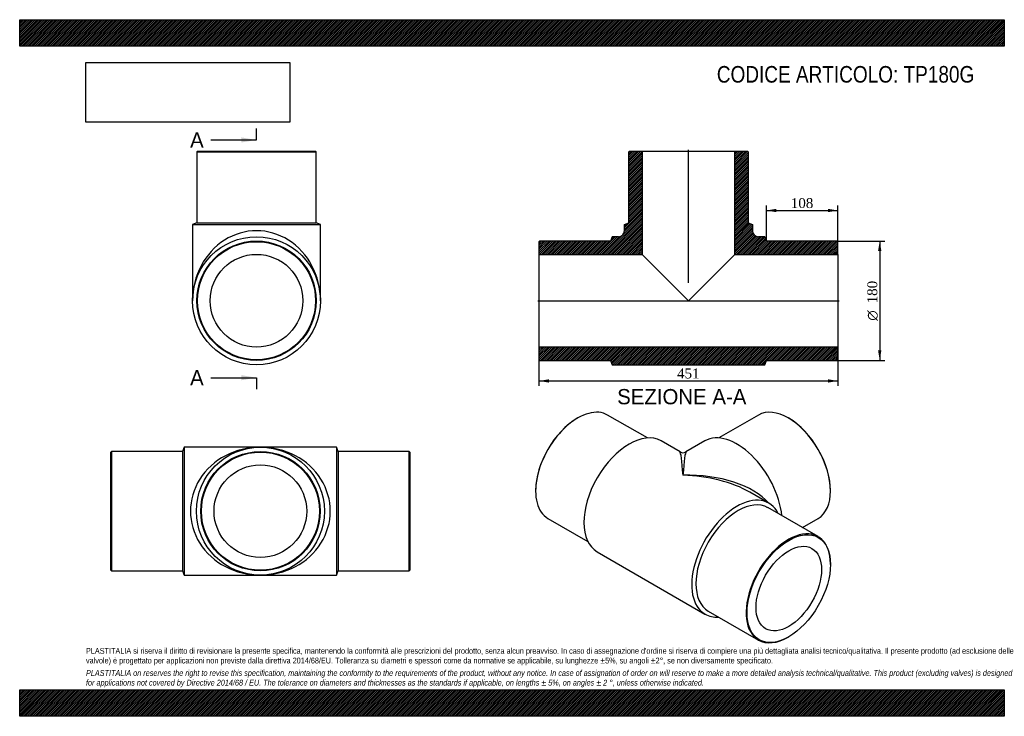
# Model space of a CAD drawing. Header units: millimetres. Extents: x 0 to 1485, y 0 to 1050.
import ezdxf
from ezdxf.enums import TextEntityAlignment as Align
from ezdxf.lldxf.tags import DXFTag

# ---------------------------------------------------------------- set-up
doc = ezdxf.new("R2010")
doc.units = ezdxf.units.MM
doc.header["$LTSCALE"] = 5
for name, color, linetype in [('Default', 7, 'Continuous'), ('DV4_Default', 7, 'Continuous'), ('TP180G', 7, 'Continuous')]:
    doc.layers.add(name, color=color, linetype=linetype)
doc.styles.add('SEACAD_Solid_Edge_ANSI', font='seans.ttf')
doc.styles.add('SEACAD_Solid_Edge_ANSI1_Symbols', font='semeca1.ttf')
doc.styles.add('SEACAD_Times_New_Roman', font='times.ttf')
tags = doc.linetypes.add('CENTER2', pattern=[28.575, 19.05, -3.175, 3.175, -3.175]).pattern_tags.tags
tags[10:11] = [DXFTag(74, 4), DXFTag(75, 0), DXFTag(340, '0'), DXFTag(46, 0.0), DXFTag(50, 0.0), DXFTag(44, 0.0), DXFTag(45, 0.0)]
tags[8:9] = [DXFTag(74, 4), DXFTag(75, 0), DXFTag(340, '0'), DXFTag(46, 0.0), DXFTag(50, 0.0), DXFTag(44, 0.0), DXFTag(45, 0.0)]
tags[6:7] = [DXFTag(74, 4), DXFTag(75, 0), DXFTag(340, '0'), DXFTag(46, 0.0), DXFTag(50, 0.0), DXFTag(44, 0.0), DXFTag(45, 0.0)]
tags[4:5] = [DXFTag(74, 4), DXFTag(75, 0), DXFTag(340, '0'), DXFTag(46, 0.0), DXFTag(50, 0.0), DXFTag(44, 0.0), DXFTag(45, 0.0)]
doc.dimstyles.new('ANSImm', dxfattribs={"dimtxt": 15, "dimasz": 15, "dimexe": 7.5, "dimexo": 0, "dimgap": 3.75, "dimtad": 1, "dimdsep": 46, "dimtxsty": 'SEACAD_Times_New_Roman', "dimblk1": '_SE_FILLED', "dimblk2": '_SE_FILLED', "dimsah": 1, "dimcen": 7.5, "dimazin": 0, "dimtfac": 0.85, "dimtdec": 3, "dimtofl": 0, "dimtmove": 0, "dimatfit": 3, "dimfxl": 1, "dimarcsym": 0})
picture_1 = doc.add_image_def('image1.jpg', size_in_pixel=(4302, 1260))

# ---------------------------------------------------------------- blocks, each defined once
blk = doc.blocks.new('SE')
at = {"layer": 'TP180G', "color": 7, "linetype": 'Continuous'}
for p, q in [((248, 405.7), (245.5, 399.2)), ((248, 405.7), (248, 212.7)), ((363, 405.7), (248, 405.7)), ((478, 405.7), (363, 405.7)), ((478, 405.7), (478, 212.7)), ((480.5, 399.2), (478, 405.7)), ((138.5, 399.2), (137.5, 398.2)), ((137.5, 220.2), (137.5, 398.2)), ((138.5, 399.2), (138.5, 219.2)), ((245.5, 399.2), (138.5, 399.2)), ((245.5, 399.2), (245.5, 219.2)), ((480.5, 399.2), (480.5, 219.2)), ((587.5, 399.2), (480.5, 399.2)), ((587.5, 219.2), (587.5, 399.2)), ((588.5, 398.2), (587.5, 399.2)), ((588.5, 398.2), (588.5, 220.2)), ((137.5, 220.2), (138.5, 219.2)), ((138.5, 219.2), (245.5, 219.2)), ((245.5, 219.2), (248, 212.7)), ((248, 212.7), (363, 212.7)), ((363, 212.7), (478, 212.7)), ((478, 212.7), (480.5, 219.2)), ((480.5, 219.2), (587.5, 219.2)), ((587.5, 219.2), (588.5, 220.2))]:
    blk.add_line(p, q, dxfattribs=at)
for radius in [96.5, 90, 89, 69.9]:
    blk.add_circle((363, 309.2), radius, dxfattribs=at)
for major_axis in [(105.5, 0), (-105.5, 0)]:
    blk.add_ellipse((363, 309.2), major_axis=major_axis, ratio=0.914692, start_param=1.570796, end_param=4.712389, dxfattribs=at)
blk = doc.blocks.new('SE1')
at = {"layer": 'TP180G', "color": 7, "linetype": 'Continuous'}
for p, q in [((841.7, 449.6), (841, 449.2)), ((946.7, 419.5), (886.7, 454.1)), ((1114.2, 454.1), (1054.2, 419.5)), ((1159.9, 449.2), (1159.2, 449.6)), ((995.9, 398.5), (967.4, 415)), ((1033.5, 415), (1004.9, 398.5)), ((778.1, 340.2), (778.1, 339.4)), ((1130, 321.1), (1101.4, 337.6)), ((1222.8, 339.4), (1222.8, 340.2)), ((1204.2, 270.8), (1128.5, 314.5)), ((796.7, 298.2), (856.7, 263.6)), ((1180.4, 284.5), (1204.2, 298.2)), ((870.9, 247.9), (1033.5, 154)), ((1222.8, 228.8), (1222.8, 229.6)), ((1038.5, 158.6), (1114.2, 114.9)), ((1159.2, 119.4), (1159.9, 119.8))]:
    blk.add_line(p, q, dxfattribs=at)
blk.add_arc((1000.4, 406.3), 9, 240.3681, 299.4689, dxfattribs=at)
for centre, major_axis, ratio, start_param, end_param in [((841.7, 376.2), (45, 77.9), 0.57735, 0, 3.141593), ((1159.2, 376.2), (-45, 77.9), 0.57735, 3.141593, 6.283185), ((841, 376.6), (-44.5, -77.1), 0.57735, 3.926991, 5.497787), ((1159.9, 376.6), (44.5, -77.1), 0.57735, 0.785398, 2.356194), ((919.1, 331.5), (-48.2, -83.6), 0.57735, 3.141593, 6.283185), ((1081.8, 331.5), (-48.3, 83.6), 0.57735, 4.054583, 6.283185), ((1000.4, 284.5), (4.6, -114.1), 0.038483, 2.331859, 3.117257), ((1000.4, 284.5), (-4.6, -114.1), 0.038483, 3.165928, 3.951326), ((1000.4, 284.5), (-142.8, -5.3), 0.551103, 3.559278, 4.692023), ((1000.4, 284.5), (-142.8, 5.3), 0.551103, 3.947356, 4.732755), ((1081.8, 237.6), (-48.2, -83.6), 0.57735, 2.772465, 6.283185), ((1083.5, 236.5), (-45, -77.9), 0.57735, 3.141593, 6.283185), ((1159.2, 192.9), (-45, -77.9), 0.57735, 2.356194, 6.283185), ((1081.8, 237.6), (-48.2, -83.6), 0.57735, 0, 0.369128), ((1159.2, 192.9), (-45, -77.9), 0.57735, 0, 0.785398)]:
    blk.add_ellipse(centre, major_axis=major_axis, ratio=ratio, start_param=start_param, end_param=end_param, dxfattribs=at)
for major_axis in [(44.5, 77.1), (-34.9, -60.5)]:
    blk.add_ellipse((1159.9, 192.5), major_axis=major_axis, ratio=0.57735, dxfattribs=at)
blk = doc.blocks.new('SE2')
at = {"layer": 'TP180G', "color": 7, "linetype": 'Continuous'}
for p, q in [((268.2, 851.9), (267.2, 850.9)), ((267.2, 850.9), (447.2, 850.9)), ((267.2, 850.9), (267.2, 743.9)), ((268.2, 851.9), (446.2, 851.9)), ((447.2, 850.9), (446.2, 851.9)), ((447.2, 743.9), (447.2, 850.9)), ((267.2, 743.9), (260.7, 741.4)), ((267.2, 743.9), (447.2, 743.9)), ((453.7, 741.4), (447.2, 743.9)), ((260.7, 741.4), (453.7, 741.4)), ((260.7, 741.4), (260.7, 626.4)), ((453.7, 626.4), (453.7, 741.4))]:
    blk.add_line(p, q, dxfattribs=at)
for radius in [96.5, 90, 89, 69.9]:
    blk.add_circle((357.2, 626.4), radius, dxfattribs=at)
blk.add_ellipse((357.2, 626.4), major_axis=(0, -105.5), ratio=0.914692, start_param=1.570796, end_param=4.712389, dxfattribs=at)
blk = doc.blocks.new('SE4')
at = {"color": 7, "linetype": 'Continuous', "style": 'SEACAD_Solid_Edge_ANSI'}
blk.add_text('A', height=23, dxfattribs=at).set_placement((257, 880.2), align=Align.TOP_LEFT)
blk = doc.blocks.new('SE5')
at = {"color": 7, "linetype": 'Continuous', "style": 'SEACAD_Solid_Edge_ANSI'}
blk.add_text('A', height=23, dxfattribs=at).set_placement((257, 521.9), align=Align.TOP_LEFT)
blk = doc.blocks.new('SEANNOT_GROUP')
at = {"linetype": 'Continuous'}
blk.add_hatch(color=7, dxfattribs=at).paths.add_polyline_path([(334.2, 864.9), (357.2, 868.7), (334.2, 872.6)])
at = {"color": 7, "linetype": 'Continuous'}
blk.add_lwpolyline([(288.2, 868.7), (357.2, 868.7)], dxfattribs=at)
blk = doc.blocks.new('SEANNOT_GROUP1')
at = {"linetype": 'Continuous'}
blk.add_hatch(color=7, dxfattribs=at).paths.add_polyline_path([(334.2, 506.5), (357.2, 510.4), (334.2, 514.2)])
at = {"color": 7, "linetype": 'Continuous'}
blk.add_lwpolyline([(288.2, 510.4), (357.2, 510.4)], dxfattribs=at)
blk = doc.blocks.new('SE3')
at = {"layer": 'Default', "color": 7, "linetype": 'CENTER2'}
for p, q in [((357.2, 868.7), (357.2, 886)), ((357.2, 510.4), (357.2, 493.1))]:
    blk.add_line(p, q, dxfattribs=at)
at = {"layer": 'Default', "color": 7, "linetype": 'CENTER2', "const_width": 0.0001}
blk.add_lwpolyline([(357.2, 868.7), (357.2, 510.4)], dxfattribs=at)
at = {"layer": 'Default'}
for name in ['SE4', 'SEANNOT_GROUP', 'SE5', 'SEANNOT_GROUP1']:
    blk.add_blockref(name, (0, 0), dxfattribs=at)
blk = doc.blocks.new('SE6')
at = {"layer": 'TP180G', "linetype": 'Continuous'}
h = blk.add_hatch(dxfattribs=at)
h.set_pattern_fill('LINE', scale=0.629921, angle=45, style=0)
edge = h.paths.add_edge_path()
edge.add_line((918.6, 743.9), (912.1, 741.4))
edge.add_line((912.1, 741.4), (912.1, 731.9))
edge.add_arc((903.1, 731.9), 9, 270, 360, ccw=False)
edge.add_line((903.1, 722.9), (893.6, 722.9))
edge.add_line((893.6, 722.9), (891.1, 716.4))
edge.add_line((891.1, 716.4), (784.1, 716.4))
edge.add_line((784.1, 716.4), (783.1, 715.4))
edge.add_line((783.1, 715.4), (783.1, 696.3))
edge.add_line((783.1, 696.3), (938.7, 696.3))
edge.add_line((938.7, 696.3), (938.7, 851.9))
edge.add_line((938.7, 851.9), (919.6, 851.9))
edge.add_line((919.6, 851.9), (918.6, 850.9))
edge.add_line((918.6, 850.9), (918.6, 743.9))
h = blk.add_hatch(dxfattribs=at)
h.set_pattern_fill('LINE', scale=0.629921, angle=45, style=0)
edge = h.paths.add_edge_path()
edge.add_line((1098.6, 743.9), (1098.6, 850.9))
edge.add_line((1098.6, 850.9), (1097.6, 851.9))
edge.add_line((1097.6, 851.9), (1078.5, 851.9))
edge.add_line((1078.5, 851.9), (1078.5, 696.3))
edge.add_line((1078.5, 696.3), (1234.1, 696.3))
edge.add_line((1234.1, 696.3), (1234.1, 715.4))
edge.add_line((1234.1, 715.4), (1233.1, 716.4))
edge.add_line((1233.1, 716.4), (1126.1, 716.4))
edge.add_line((1126.1, 716.4), (1123.6, 722.9))
edge.add_line((1123.6, 722.9), (1114.1, 722.9))
edge.add_arc((1114.1, 731.9), 9, 180, 270, ccw=False)
edge.add_line((1105.1, 731.9), (1105.1, 741.4))
edge.add_line((1105.1, 741.4), (1098.6, 743.9))
h = blk.add_hatch(dxfattribs=at)
h.set_pattern_fill('LINE', scale=0.629921, angle=45, style=0)
h.paths.add_polyline_path([(1234.1, 537.4), (1234.1, 556.5), (783.1, 556.5), (783.1, 537.4), (784.1, 536.4), (891.1, 536.4), (893.6, 529.9), (1123.6, 529.9), (1126.1, 536.4), (1233.1, 536.4)])
at = {"layer": 'DV4_Default', "color": 7, "linetype": 'CENTER2'}
for p, q in [((1008.6, 653.6), (1008.6, 853.6)), ((781.3, 626.4), (1235.8, 626.4))]:
    blk.add_line(p, q, dxfattribs=at)
at = {"layer": 'TP180G', "color": 7, "linetype": 'Continuous'}
for p, q in [((918.6, 850.9), (919.6, 851.9)), ((918.6, 743.9), (918.6, 850.9)), ((919.6, 851.9), (938.7, 851.9)), ((938.7, 851.9), (1078.5, 851.9)), ((938.7, 851.9), (938.7, 696.3)), ((1078.5, 851.9), (1097.6, 851.9)), ((1078.5, 696.3), (1078.5, 851.9)), ((1097.6, 851.9), (1098.6, 850.9)), ((1098.6, 850.9), (1098.6, 743.9)), ((912.1, 741.4), (918.6, 743.9)), ((1098.6, 743.9), (1105.1, 741.4)), ((912.1, 731.9), (912.1, 741.4)), ((1105.1, 741.4), (1105.1, 731.9)), ((783.1, 715.4), (784.1, 716.4)), ((783.1, 715.4), (783.1, 696.3)), ((891.1, 716.4), (784.1, 716.4)), ((893.6, 722.9), (891.1, 716.4)), ((903.1, 722.9), (893.6, 722.9)), ((1123.6, 722.9), (1114.1, 722.9)), ((1126.1, 716.4), (1123.6, 722.9)), ((1233.1, 716.4), (1126.1, 716.4)), ((1233.1, 716.4), (1234.1, 715.4)), ((1234.1, 696.3), (1234.1, 715.4)), ((783.1, 696.3), (783.1, 556.5)), ((783.1, 696.3), (938.7, 696.3)), ((938.7, 696.3), (1008.6, 626.4)), ((1008.6, 626.4), (1078.5, 696.3)), ((1078.5, 696.3), (1234.1, 696.3)), ((1234.1, 696.3), (1234.1, 556.5)), ((1234.1, 556.5), (783.1, 556.5)), ((783.1, 556.5), (783.1, 537.4)), ((1234.1, 537.4), (1234.1, 556.5)), ((784.1, 536.4), (783.1, 537.4)), ((784.1, 536.4), (891.1, 536.4)), ((891.1, 536.4), (893.6, 529.9)), ((1123.6, 529.9), (1126.1, 536.4)), ((1126.1, 536.4), (1233.1, 536.4)), ((1234.1, 537.4), (1233.1, 536.4)), ((893.6, 529.9), (1123.6, 529.9))]:
    blk.add_line(p, q, dxfattribs=at)
for centre, start, end in [((903.1, 731.9), 270, 0), ((1114.1, 731.9), 180, 270)]:
    blk.add_arc(centre, 9, start, end, dxfattribs=at)
blk = doc.blocks.new('DMBLK326')
at = {"layer": 'Default', "linetype": 'Continuous'}
for points in [[(798.1, 503), (798.1, 508), (783.1, 505.5)], [(1219.1, 503), (1234.1, 505.5), (1219.1, 508)]]:
    blk.add_hatch(color=7, dxfattribs=at).paths.add_polyline_path(points)
at = {"layer": 'Default', "color": 7, "linetype": 'Continuous'}
for p, q in [((783.1, 556.5), (783.1, 498)), ((1234.1, 556.5), (1234.1, 498)), ((783.1, 505.5), (1234.1, 505.5))]:
    blk.add_line(p, q, dxfattribs=at)
at = {"layer": 'Default', "color": 7, "linetype": 'Continuous', "style": 'SEACAD_Times_New_Roman'}
blk.add_text('451', height=15, dxfattribs=at).set_placement((991.5, 524.3), align=Align.TOP_LEFT)
blk = doc.blocks.new('_SE_FILLED')
at = {"color": 0}
blk.add_line((0, 0), (-1, 0), dxfattribs=at)
blk.add_solid([(0, 0), (-1, -0.1665), (-1, 0.1665), (0, 0)], dxfattribs=at)
blk = doc.blocks.new('DMBLK327')
at = {"layer": 'Default', "linetype": 'Continuous'}
for points in [[(1141.1, 764.9), (1126.1, 762.4), (1141.1, 759.9)], [(1219.1, 764.9), (1219.1, 759.9), (1234.1, 762.4)]]:
    blk.add_hatch(color=7, dxfattribs=at).paths.add_polyline_path(points)
at = {"layer": 'Default', "color": 7, "linetype": 'Continuous'}
for p, q in [((1126.1, 716.4), (1126.1, 769.9)), ((1126.1, 762.4), (1234.1, 762.4)), ((1234.1, 705.8), (1234.1, 769.9))]:
    blk.add_line(p, q, dxfattribs=at)
at = {"layer": 'Default', "color": 7, "linetype": 'Continuous', "style": 'SEACAD_Times_New_Roman'}
blk.add_text('108', height=15, dxfattribs=at).set_placement((1163, 781.1), align=Align.TOP_LEFT)
blk = doc.blocks.new('GDimGGroup')
at = {"layer": 'Default', "linetype": 'Continuous'}
for points in [[(1299.6, 701.4), (1297.1, 716.4), (1294.6, 701.4)], [(1299.6, 551.4), (1294.6, 551.4), (1297.1, 536.4)]]:
    blk.add_hatch(color=7, dxfattribs=at).paths.add_polyline_path(points)
at = {"layer": 'Default', "color": 7, "linetype": 'Continuous'}
for p, q in [((1233.1, 716.4), (1304.6, 716.4)), ((1297.1, 716.4), (1297.1, 536.4)), ((1233.1, 536.4), (1304.6, 536.4))]:
    blk.add_line(p, q, dxfattribs=at)
for s, style, p in [('180', 'SEACAD_Times_New_Roman', (1278.4, 622.4)), ('O', 'SEACAD_Solid_Edge_ANSI1_Symbols', (1278.4, 596.3))]:
    blk.add_text(s, height=15, rotation=90, dxfattribs=dict(at, style=style)).set_placement(p, align=Align.TOP_LEFT)

msp = doc.modelspace()

# ---------------------------------------------------------------- hatches: boundary and pattern name
at = {"layer": 'Default', "linetype": 'Continuous'}
h = msp.add_hatch(dxfattribs=at)
h.set_pattern_fill('LINE', scale=0.629921, angle=45, style=0)
h.paths.add_polyline_path([(1485, 1010), (1485, 1050), (0, 1050), (0, 1010)])
for points in [[(1485, 1010), (1485, 1050), (0, 1050), (0, 1010)], [(1485, 0), (1485, 40), (0, 40), (0, 0)]]:
    msp.add_hatch(color=7, dxfattribs=at).paths.add_polyline_path(points)
h = msp.add_hatch(dxfattribs=at)
h.set_pattern_fill('LINE', scale=0.629921, angle=45, style=0)
h.paths.add_polyline_path([(1485, 0), (1485, 40), (0, 40), (0, 0)])

# ---------------------------------------------------------------- linework, layer by layer
at = {"layer": 'Default', "color": 7, "linetype": 'Continuous'}
for p, q in [((0, 1050), (1485, 1050)), ((0, 1010), (0, 1050)), ((1485, 1050), (1485, 1010)), ((1485, 1010), (0, 1010)), ((0, 40), (1485, 40)), ((0, 0), (0, 40)), ((1485, 40), (1485, 0)), ((1485, 0), (0, 0))]:
    msp.add_line(p, q, dxfattribs=at)

# ---------------------------------------------------------------- block references
at = {"layer": 'Default'}
for name in ['SE3', 'SE2', 'SE6', 'GDimGGroup', 'SE1', 'SE']:
    msp.add_blockref(name, (0, 0), dxfattribs=at)

# ---------------------------------------------------------------- texts
at = {"layer": 'Default', "color": 7, "linetype": 'Continuous', "style": 'SEACAD_Solid_Edge_ANSI'}
msp.add_text('SEZIONE A-A', height=23, dxfattribs=at).set_placement((901.122, 493.289), align=Align.TOP_LEFT)
at = {"layer": 'Default', "attachment_point": 1}
for s, insert, char_height, width in [('{\\fArial Narrow|b0||i0||c0|p34;\\C7;\\H25.;\\W1.;CODICE ARTICOLO: TP180G}', (1051.431, 980.168), 25, 415.34893), ("{\\fArial Narrow|b0||i0||c0|p34;\\C7;\\H8.75;\\W1.;PLASTITALIA si riserva il diritto di revisionare la presente specifica, mantenendo la conformità alle prescrizioni del prodotto, senza alcun preavviso. In caso di assegnazione d'ordine si riserva di compiere una più dettagliata analisi tecnico/qualitativa. Il presente prodotto (ad esclusione delle \\P}{\\fArial Narrow|b0||i0||c0|p34;\\C7;\\H8.75;\\W1.;valvole) è progettato per applicazioni non previste dalla direttiva 2014/68/EU. Tolleranza su diametri e spessori come da normative se applicabile, su lunghezze ±5%, su angoli ±2°, se non diversamente specificato.\\P}{\\fArial Narrow|b0||i0||c0|p34;\\C7;\\H2.5;\\W1.;   \\P}{\\fArial Narrow|b0||i1||c0|p34;\\C7;\\H8.75;\\W1.;PLASTITALIA on reserves the right to revise this specification, maintaining the conformity to the requirements of the product, without any notice. In case of assignation of order on will reserve to make a more detailed analysis technical/qualitative. This product (excluding valves) is designed \\P}{\\fArial Narrow|b0||i1||c0|p34;\\C7;\\H8.75;\\W1.;for applications not covered by Directive 2014/68 / EU. The tolerance on diameters and thicknesses as the standards if applicable, on lengths ± 5%, on angles ± 2 °, unless otherwise indicated.\\P}", (100, 103.012), 8.75, 1285)]:
    msp.add_mtext(s, dxfattribs=dict(at, insert=insert, char_height=char_height, width=width))

# ---------------------------------------------------------------- dimensions: what is measured, and where the dimension line sits
at = {"layer": 'Default', "color": 7, "linetype": 'Continuous'}
dim = msp.add_linear_dim(base=(1234.081, 762.364), p1=(1126.081, 716.383), p2=(1234.081, 705.833), text='\\A1;<>', dimstyle='ANSImm', dxfattribs=at)
dim.commit()
dim.dimension.update_dxf_attribs({"geometry": 'DMBLK327', "text_midpoint": (1180.081, 762.364), "dimtype": 160})
dim = msp.add_linear_dim(base=(783.081, 505.508), p1=(783.081, 556.483), p2=(1234.081, 556.483), angle=0, text='\\A1;<>', dimstyle='ANSImm', dxfattribs=at)
dim.commit()
dim.dimension.update_dxf_attribs({"geometry": 'DMBLK326', "text_midpoint": (1008.581, 505.508), "dimtype": 161})

# ---------------------------------------------------------------- pictures from other files: only their frames are drawn
image = msp.add_image(picture_1, insert=(100, 895.516), size_in_units=(307.286, 90))
image.dxf.flags = 7

doc.saveas('drawing.dxf')
